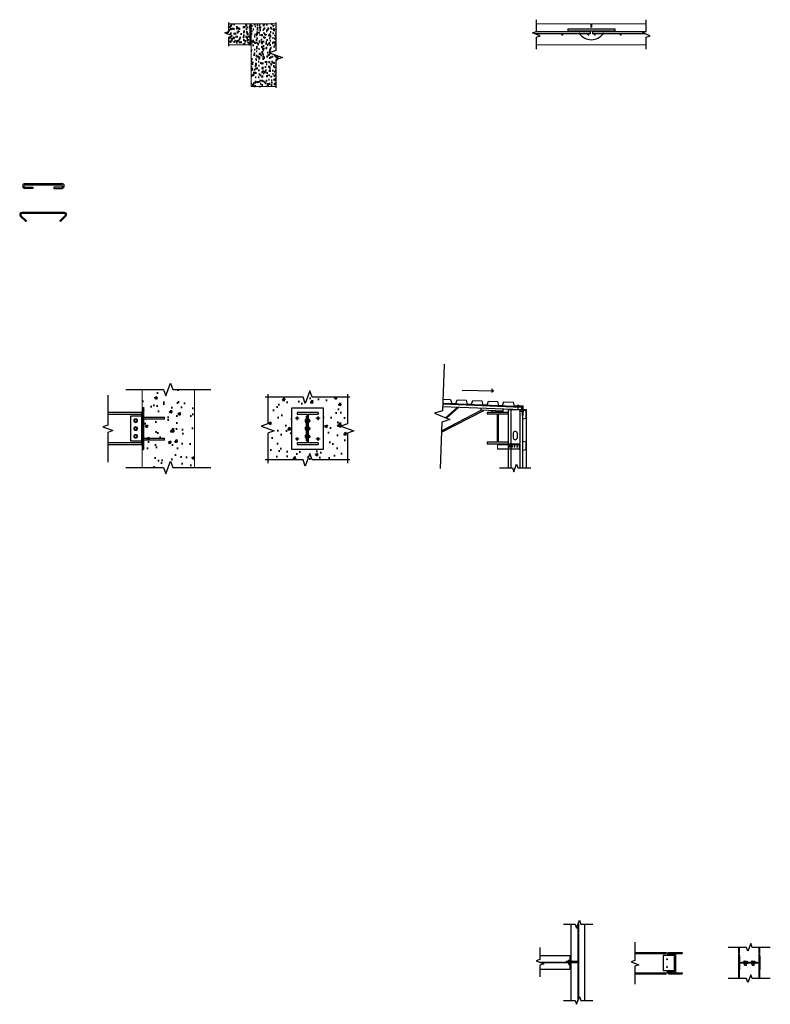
# Model space of a CAD drawing. Header units: inches. Extents: x 26194 to 26482, y 462 to 840.
import ezdxf

# ---------------------------------------------------------------- set-up
doc = ezdxf.new("R2010")
doc.units = ezdxf.units.IN
doc.header["$MEASUREMENT"] = 0
doc.linetypes.add('Hidden 1_8_', pattern=[0.1875, 0.125, -0.0625])
for name, color, linetype, lineweight in [('A-WALL-FULL-INTR', 3, 'Continuous', 13), ('FLOOR', 130, 'Hidden 1_8_', 25), ('G-SECT', 10, 'Continuous', 40), ('S-FSTN-ABLT', 32, 'Continuous', 13), ('S-FSTN-MISC', 12, 'Continuous', 13), ('S-SECT', 5, 'Continuous', 13), ('SDTL', 6, 'Continuous', 25)]:
    doc.layers.add(name, color=color, linetype=linetype, lineweight=lineweight)
doc.layers.add('JOISTS', color=3, linetype='Continuous')
pattern_1 = [(50, (0, 0), (3.5863009, -0.31376067), [0.375, -4.125]), (355, (0, 0), (-0.69375667, 3.76096067), [0.3, -3.3]), (100.451444, (0.299, -0.026), (2.89254423, 3.44719995), [0.31870096, -3.50571056]), (46.1842, (0, 1), (5.33620665, -0.8275964), [0.5625, -6.1875]), (96.635635, (0.4447, 0.931), (4.6733097, 4.870593), [0.4780517, -5.2585688]), (351.184164, (0, 1), (4.6733097, 4.870593), [0.45, -4.95]), (21, (0.5, 0.75), (2.98453526, -2.01309445), [0.375, -4.125]), (326, (0.5, 0.75), (1.21657666, 3.6257502), [0.3, -3.3]), (71.451445, (0.7487, 0.5822), (4.2011119, 1.61265576), [0.31870095, -3.50571056]), (37.5, (0, 0), (0.060799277, 1.66446927), [0, -3.26, 0, -3.35, 0, -3.3125]), (7.5, (0, 0), (1.31534769, 1.97205856), [0, -1.91, 0, -3.185, 0, -1.2625]), (327.5, (-1.115, 0), (2.66911218, -0.11277436), [0, -1.25, 0, -3.9, 0, -5.175]), (317.5, (-1.615, 0), (2.91593085, 0.50052491), [0, -1.625, 0, -2.59, 0, -3.675])]

# ---------------------------------------------------------------- blocks, each defined once
blk = doc.blocks.new('*U124')
at = {"layer": 'S-FSTN-MISC', "flags": 128}
blk.add_lwpolyline([(0.23, -0.41), (-0.23, -0.41), (-0.47, 0), (-0.23, 0.41), (0.23, 0.41), (0.47, 0), (0.23, -0.41)], close=True, dxfattribs=at)
at = {"layer": 'S-FSTN-MISC'}
for radius in [0.75, 0.406]:
    blk.add_circle((0, 0), radius, dxfattribs=at)

msp = doc.modelspace()

# ---------------------------------------------------------------- hatches: boundary and pattern name
at = {"layer": 'G-SECT'}
h = msp.add_hatch(dxfattribs=at)
h.set_pattern_fill('AR-CONC', color=256, scale=0.5)
h.set_pattern_definition(pattern_1)
h.paths.add_polyline_path([(26282.19, 838.44), (26274.02, 838.44), (26274.02, 835.52), (26272.53, 834.98), (26275.51, 833.89), (26274.02, 833.35), (26274.02, 830.44), (26282.19, 830.44)])
h = msp.add_hatch(dxfattribs=at)
h.set_pattern_fill('AR-CONC', color=256, scale=0.5)
h.set_pattern_definition(pattern_1)
h.paths.add_polyline_path([(26292.13, 828.25), (26292.13, 838.44), (26282.69, 838.44), (26282.69, 814.44), (26292.13, 814.44), (26292.13, 824.62), (26294.63, 825.53), (26289.64, 827.34)])
h = msp.add_hatch(dxfattribs=at)
h.set_pattern_fill('AR-CONC', color=256, scale=1.5)
h.set_pattern_definition([(50, (0, 0), (10.7589027, -0.941282), [1.125, -12.375]), (355, (0, 0), (-2.08127, 11.282882), [0.9, -9.9]), (100.451444, (0.897, -0.078), (8.6776327, 10.3416), [0.956103, -10.5171317]), (46.1842, (0, 3), (16.00862, -2.482789), [1.6875, -18.5625]), (96.635635, (1.334, 2.793), (14.019929, 14.611779), [1.434155, -15.775706]), (351.184164, (0, 3), (14.019929, 14.611779), [1.35, -14.85]), (21, (1.5, 2.25), (8.9536058, -6.0392834), [1.125, -12.375]), (326, (1.5, 2.25), (3.64973, 10.8772507), [0.9, -9.9]), (71.451445, (2.246, 1.747), (12.6033357, 4.8379673), [0.956103, -10.5171317]), (37.5, (0, 0), (0.18239783, 4.9934078), [0, -9.78, 0, -10.05, 0, -9.9375]), (7.5, (0, 0), (3.9460431, 5.9161757), [0, -5.73, 0, -9.555, 0, -3.7875]), (327.5, (-3.345, 0), (8.00733654, -0.3383231), [0, -3.75, 0, -11.7, 0, -15.525]), (317.5, (-4.845, 0), (8.7477925, 1.5015747), [0, -4.875, 0, -7.77, 0, -11.025])])
h.paths.add_polyline_path([(26240.84, 691.19), (26241.34, 691.19), (26241.34, 687.19), (26247.96, 687.19), (26247.96, 686.69), (26241.34, 686.69), (26241.34, 679.69), (26247.96, 679.69), (26247.96, 679.19), (26241.34, 679.19), (26241.34, 678.19), (26240.84, 678.19), (26240.84, 668.19), (26249.07, 668.19), (26249.95, 665.77), (26251.72, 670.62), (26252.61, 668.19), (26260.84, 668.19), (26260.84, 698.19), (26252.61, 698.19), (26251.72, 700.62), (26249.95, 695.77), (26249.07, 698.19), (26240.84, 698.19)])
h = msp.add_hatch(dxfattribs=at)
h.set_pattern_fill('AR-CONC', color=256, scale=1.5)
h.set_pattern_definition([(50, (-29.935, 0), (10.7589027, -0.941282), [1.125, -12.375]), (355, (-29.935, 0), (-2.08127, 11.282882), [0.9, -9.9]), (100.451444, (-29.038, -0.078), (8.6776327, 10.3416), [0.956103, -10.5171317]), (46.1842, (-29.935, 3), (16.00862, -2.482789), [1.6875, -18.5625]), (96.635635, (-28.6, 2.793), (14.019929, 14.611779), [1.434155, -15.775706]), (351.184164, (-29.935, 3), (14.019929, 14.611779), [1.35, -14.85]), (21, (-28.435, 2.25), (8.9536058, -6.0392834), [1.125, -12.375]), (326, (-28.435, 2.25), (3.64973, 10.8772507), [0.9, -9.9]), (71.451445, (-27.689, 1.747), (12.6033357, 4.8379673), [0.956103, -10.5171317]), (37.5, (-29.9347, 0), (0.18239783, 4.9934078), [0, -9.78, 0, -10.05, 0, -9.9375]), (7.5, (-29.935, 0), (3.9460431, 5.9161757), [0, -5.73, 0, -9.555, 0, -3.7875]), (327.5, (-33.2797, 0), (8.00733654, -0.3383231), [0, -3.75, 0, -11.7, 0, -15.525]), (317.5, (-34.78, 0), (8.7477925, 1.5015747), [0, -4.875, 0, -7.77, 0, -11.025])])
h.paths.add_polyline_path([(26298.3, 691.19), (26310.3, 691.19), (26310.3, 675.19), (26304.48, 675.19), (26304.48, 671.19), (26319.56, 671.19), (26319.56, 695.19), (26289.03, 695.19), (26289.03, 671.19), (26304.11, 671.19), (26304.11, 675.19), (26298.3, 675.19)])
at = {"layer": 'SDTL'}
h = msp.add_hatch(dxfattribs=at)
h.set_pattern_fill('CROSS', color=256, scale=0.25)
h.paths.add_polyline_path([(26282.69, 838.44), (26282.19, 838.44), (26282.19, 836.69, -1), (26282.69, 836.69)])
h = msp.add_hatch(color=256, dxfattribs=at)
h.dxf.hatch_style = 1
h.paths.add_polyline_path([(26282.69, 836.69, -0.410877), (26282.44, 836.44), (26282.69, 836.44)])
h.paths.add_polyline_path([(26282.19, 836.69), (26282.19, 836.44), (26282.44, 836.44, -0.410877)])
h = msp.add_hatch(dxfattribs=at)
h.set_pattern_fill('AR-HBONE', color=256, scale=0.05)
h.paths.add_polyline_path([(26282.69, 836.44), (26282.19, 836.44), (26282.19, 830.44), (26282.69, 830.44)])

# ---------------------------------------------------------------- linework, layer by layer
at = {"layer": 'A-WALL-FULL-INTR'}
for p, q in [((26282.19, 838.44), (26274.02, 838.44)), ((26282.19, 838.44), (26282.19, 830.44)), ((26282.69, 838.44), (26282.69, 814.44)), ((26282.69, 838.44), (26292.13, 838.44)), ((26413.01, 838.44), (26392.06, 838.44)), ((26434.21, 838.44), (26413.26, 838.44)), ((26282.19, 830.44), (26274.02, 830.44)), ((26434.21, 830.44), (26392.06, 830.44)), ((26282.69, 814.44), (26292.13, 814.44)), ((26240.84, 668.19), (26240.84, 698.19)), ((26260.84, 668.19), (26260.84, 698.19)), ((26377.16, 677.3), (26377.16, 675.3)), ((26381.65, 676.41), (26381.65, 676.16)), ((26381.9, 676.41), (26381.9, 676.16)), ((26382.62, 676.42), (26382.62, 676.17)), ((26382.87, 676.42), (26382.87, 676.17)), ((26383.59, 676.42), (26383.59, 676.17)), ((26383.84, 676.42), (26383.84, 676.17)), ((26384.57, 676.43), (26384.57, 676.18)), ((26384.82, 676.43), (26384.82, 676.18))]:
    msp.add_line(p, q, dxfattribs=at)
for centre, start, end in [((26381.77, 676.41), 359.4763, 179.4763), ((26382.75, 676.42), 359.4763, 179.4763), ((26383.72, 676.42), 359.4763, 179.4763), ((26384.69, 676.43), 359.4763, 179.4763), ((26381.77, 676.16), 179.4763, 359.4763), ((26382.75, 676.17), 179.4763, 359.4763), ((26383.72, 676.17), 179.4763, 359.4763), ((26384.69, 676.18), 179.4763, 359.4763)]:
    msp.add_arc(centre, 0.125, start, end, dxfattribs=at)
at = {"layer": 'FLOOR', "linetype": 'Hidden 1_8_'}
for p, q in [((26240.59, 688.65), (26240.59, 677.73)), ((26382.2, 690.44), (26382.2, 668.07)), ((26385.7, 690.44), (26385.7, 668.07)), ((26303.49, 686.57), (26303.49, 686.82)), ((26303.49, 686.82), (26303.86, 686.82)), ((26305.11, 686.57), (26303.49, 686.57)), ((26303.49, 685.82), (26303.49, 686.57)), ((26303.49, 686.19), (26305.38, 686.19)), ((26305.11, 685.82), (26303.49, 685.82)), ((26303.49, 685.82), (26303.49, 685.57)), ((26303.49, 685.57), (26303.86, 685.57)), ((26303.49, 683.57), (26303.49, 683.82)), ((26303.49, 683.82), (26303.86, 683.82)), ((26304.48, 686.82), (26304.73, 686.82)), ((26304.48, 685.57), (26304.73, 685.57)), ((26304.48, 683.82), (26304.73, 683.82)), ((26304.73, 686.82), (26304.73, 685.57)), ((26304.73, 683.82), (26304.73, 682.57)), ((26305.11, 685.82), (26305.11, 686.57)), ((26305.11, 683.57), (26303.49, 683.57)), ((26303.49, 682.82), (26303.49, 683.57)), ((26303.49, 683.19), (26305.38, 683.19)), ((26305.11, 682.82), (26303.49, 682.82)), ((26303.49, 682.82), (26303.49, 682.57)), ((26303.49, 682.57), (26303.86, 682.57)), ((26303.49, 680.57), (26303.49, 680.82)), ((26303.49, 680.82), (26303.86, 680.82)), ((26305.11, 680.57), (26303.49, 680.57)), ((26303.49, 679.82), (26303.49, 680.57)), ((26303.49, 680.19), (26305.38, 680.19)), ((26304.48, 682.57), (26304.73, 682.57)), ((26304.48, 680.82), (26304.73, 680.82)), ((26304.73, 680.82), (26304.73, 679.57)), ((26305.11, 682.82), (26305.11, 683.57)), ((26305.11, 679.82), (26305.11, 680.57)), ((26305.11, 679.82), (26303.49, 679.82)), ((26303.49, 679.82), (26303.49, 679.57)), ((26303.49, 679.57), (26303.86, 679.57)), ((26304.48, 679.57), (26304.73, 679.57)), ((26377.68, 677.3), (26377.68, 677.05)), ((26378.18, 677.3), (26378.18, 677.05)), ((26378.68, 677.3), (26378.68, 677.05)), ((26379.18, 677.3), (26379.18, 677.05)), ((26379.68, 677.3), (26379.68, 677.05)), ((26380.18, 677.3), (26380.18, 677.05)), ((26407.94, 492.71), (26407.94, 463.46)), ((26408.17, 493.34), (26408.17, 464.09)), ((26469.68, 472.14), (26469.68, 484.14)), ((26470, 472.14), (26470, 484.14)), ((26477.5, 472.14), (26477.5, 484.14)), ((26477.81, 472.14), (26477.81, 484.14)), ((26429.87, 482.1), (26442.21, 482.1)), ((26429.87, 481.77), (26442.21, 481.77)), ((26442.21, 482.1), (26442.21, 481.35)), ((26442.21, 481.35), (26444.96, 481.35)), ((26444.96, 481.35), (26444.96, 474.72)), ((26393.12, 478.51), (26407.69, 478.51)), ((26393.74, 478.29), (26407.69, 478.29)), ((26407.94, 478.76), (26403.44, 478.76)), ((26403.44, 478.76), (26403.44, 478.51)), ((26407.94, 478.51), (26403.44, 478.51)), ((26404.57, 479.14), (26404.32, 479.14)), ((26404.32, 479.14), (26404.32, 478.76)), ((26404.32, 478.26), (26404.32, 478.01)), ((26405.57, 478.01), (26404.32, 478.01)), ((26404.57, 477.51), (26404.57, 479.14)), ((26404.57, 479.14), (26405.32, 479.14)), ((26404.57, 477.51), (26405.32, 477.51)), ((26404.94, 478.01), (26404.94, 478.26)), ((26405.32, 477.51), (26405.32, 479.14)), ((26405.32, 479.14), (26405.57, 479.14)), ((26405.57, 479.14), (26405.57, 478.76)), ((26405.57, 478.26), (26405.57, 478.01)), ((26407.69, 478.51), (26407.69, 478.29)), ((26471.87, 477.26), (26471.87, 478.89)), ((26471.87, 477.26), (26472.62, 477.26)), ((26472.62, 477.26), (26472.62, 478.89)), ((26474.87, 477.26), (26474.87, 478.89)), ((26474.87, 477.26), (26475.62, 477.26)), ((26475.62, 477.26), (26475.62, 478.89)), ((26429.87, 474.3), (26442.21, 474.3)), ((26429.87, 473.97), (26442.21, 473.97)), ((26442.21, 473.97), (26442.21, 474.72)), ((26442.21, 474.72), (26444.96, 474.72))]:
    msp.add_line(p, q, dxfattribs=at)
at = {"layer": 'JOISTS'}
for p, q in [((26356.07, 691.68), (26386.33, 690.46)), ((26386.36, 691.33), (26356.1, 692.56)), ((26356.12, 692.93), (26386.38, 691.71)), ((26357.24, 687.3), (26361.75, 691.45)), ((26357.64, 687.14), (26362.3, 691.43)), ((26386.38, 691.71), (26386.33, 690.46)), ((26355.66, 681.75), (26371.91, 690.17)), ((26355.69, 682.33), (26370.9, 690.21)), ((26370.9, 690.21), (26370.94, 691.08)), ((26379.17, 689.87), (26370.9, 690.21)), ((26375.16, 689.5), (26375.16, 690.03)), ((26379.16, 689.5), (26375.16, 689.5)), ((26379.21, 690.75), (26379.16, 689.5)), ((26377.16, 677.3), (26385.45, 677.3)), ((26377.16, 677.05), (26385.45, 677.05)), ((26381.2, 677.3), (26381.2, 675.3)), ((26385.45, 677.3), (26385.45, 675.3)), ((26385.45, 675.3), (26377.16, 675.3))]:
    msp.add_line(p, q, dxfattribs=at)
at = {"layer": 'S-FSTN-ABLT'}
for p, q in [((26299.86, 687.19), (26300.07, 687.58)), ((26300.07, 687.58), (26300.53, 687.58)), ((26300.3, 687.77), (26300.3, 686.42)), ((26300.73, 687.19), (26300.53, 687.58)), ((26307.86, 687.19), (26308.07, 687.58)), ((26308.07, 687.58), (26308.53, 687.58)), ((26308.3, 687.77), (26308.3, 686.42)), ((26308.73, 687.19), (26308.53, 687.58)), ((26299.49, 687.19), (26301.08, 687.19)), ((26299.86, 687.19), (26300.07, 686.81)), ((26300.07, 686.81), (26300.53, 686.81)), ((26300.73, 687.19), (26300.53, 686.81)), ((26307.49, 687.19), (26309.08, 687.19)), ((26307.86, 687.19), (26308.07, 686.81)), ((26308.07, 686.81), (26308.53, 686.81)), ((26308.73, 687.19), (26308.53, 686.81)), ((26299.49, 679.19), (26301.08, 679.19)), ((26299.86, 679.19), (26300.07, 679.58)), ((26299.86, 679.19), (26300.07, 678.81)), ((26300.07, 679.58), (26300.53, 679.58)), ((26300.07, 678.81), (26300.53, 678.81)), ((26300.3, 679.77), (26300.3, 678.42)), ((26300.73, 679.19), (26300.53, 679.58)), ((26300.73, 679.19), (26300.53, 678.81)), ((26307.49, 679.19), (26309.08, 679.19)), ((26307.86, 679.19), (26308.07, 679.58)), ((26307.86, 679.19), (26308.07, 678.81)), ((26308.07, 679.58), (26308.53, 679.58)), ((26308.07, 678.81), (26308.53, 678.81)), ((26308.3, 679.77), (26308.3, 678.42)), ((26308.73, 679.19), (26308.53, 679.58)), ((26308.73, 679.19), (26308.53, 678.81))]:
    msp.add_line(p, q, dxfattribs=at)
for centre in [(26300.3, 687.19), (26308.3, 687.19), (26300.3, 679.19), (26308.3, 679.19)]:
    msp.add_circle(centre, 0.256, dxfattribs=at)
at = {"layer": 'S-SECT', "ltscale": 5}
for p, q in [((26384.77, 692.08), (26384.69, 692.08)), ((26384.69, 692.08), (26384.69, 692.03)), ((26384.69, 692.03), (26384.94, 692.02)), ((26384.78, 692.22), (26384.77, 692.08)), ((26385.34, 692.2), (26384.78, 692.22)), ((26384.83, 691.34), (26385.23, 691.26)), ((26384.85, 691.64), (26385.23, 691.56)), ((26384.91, 691.14), (26384.94, 692.02)), ((26385.11, 691.13), (26385.15, 692.01)), ((26385.15, 692.01), (26385.41, 692)), ((26385.33, 692.06), (26385.34, 692.2)), ((26385.42, 692.06), (26385.33, 692.06)), ((26385.41, 692), (26385.42, 692.06)), ((26384.96, 690.72), (26384.91, 691.14)), ((26385.03, 690.71), (26384.96, 690.72)), ((26385.11, 691.13), (26385.03, 690.71)), ((26385.65, 689.83), (26386.07, 689.89)), ((26385.65, 689.76), (26385.65, 689.83)), ((26386.07, 689.69), (26385.65, 689.76)), ((26386.07, 689.89), (26386.95, 689.89)), ((26386.07, 689.69), (26386.95, 689.69)), ((26386.27, 689.98), (26386.21, 689.58)), ((26386.57, 689.97), (26386.5, 689.59)), ((26386.95, 690.15), (26386.95, 689.89)), ((26387.01, 690.15), (26386.95, 690.15)), ((26386.95, 689.69), (26386.95, 689.42)), ((26386.95, 689.42), (26387.01, 689.42)), ((26387.01, 690.07), (26387.01, 690.15)), ((26387.15, 690.07), (26387.01, 690.07)), ((26387.01, 689.42), (26387.01, 689.51)), ((26387.01, 689.51), (26387.15, 689.51)), ((26387.15, 689.51), (26387.15, 690.07))]:
    msp.add_line(p, q, dxfattribs=at)
at = {"layer": 'S-SECT'}
for p, q in [((26384.69, 692.07), (26384.73, 692.02)), ((26384.75, 692.08), (26384.8, 692.02)), ((26384.77, 692.19), (26384.93, 692.02)), ((26384.77, 692.12), (26384.87, 692.02)), ((26384.81, 692.22), (26385.14, 691.86)), ((26384.87, 692.22), (26385.14, 691.93)), ((26384.92, 691.54), (26385.12, 691.33)), ((26384.92, 691.47), (26385.12, 691.26)), ((26384.92, 691.41), (26385.11, 691.2)), ((26384.92, 691.34), (26385.11, 691.13)), ((26384.93, 691.74), (26385.13, 691.53)), ((26384.93, 691.67), (26385.12, 691.46)), ((26384.93, 691.61), (26385.12, 691.4)), ((26384.94, 692.22), (26385.15, 691.99)), ((26384.94, 692.01), (26385.14, 691.79)), ((26384.94, 691.94), (26385.14, 691.73)), ((26384.94, 691.87), (26385.13, 691.66)), ((26384.94, 691.81), (26385.13, 691.6)), ((26385.01, 692.21), (26385.2, 692.01)), ((26385.07, 692.21), (26385.27, 692)), ((26385.14, 692.21), (26385.33, 692)), ((26385.21, 692.21), (26385.33, 692.07)), ((26385.27, 692.2), (26385.34, 692.14)), ((26385.34, 692.06), (26385.4, 692)), ((26385.41, 692.06), (26385.42, 692.05)), ((26384.91, 691.27), (26385.1, 691.07)), ((26384.91, 691.19), (26385.09, 691)), ((26384.91, 691.13), (26385.07, 690.95)), ((26384.92, 691.05), (26385.06, 690.89)), ((26384.93, 690.97), (26385.05, 690.83)), ((26384.94, 690.89), (26385.04, 690.78)), ((26384.95, 690.81), (26385.03, 690.72)), ((26384.95, 690.73), (26384.97, 690.72)), ((26385.66, 689.83), (26385.65, 689.82)), ((26385.74, 689.84), (26385.66, 689.76)), ((26385.82, 689.86), (26385.71, 689.75)), ((26385.9, 689.87), (26385.77, 689.74)), ((26385.98, 689.88), (26385.83, 689.73)), ((26386.06, 689.89), (26385.89, 689.72)), ((26386.13, 689.89), (26385.94, 689.71)), ((26386.21, 689.89), (26386.01, 689.7)), ((26386.27, 689.89), (26386.07, 689.69)), ((26386.34, 689.89), (26386.14, 689.69)), ((26386.41, 689.89), (26386.2, 689.69)), ((26386.47, 689.89), (26386.27, 689.69)), ((26386.54, 689.89), (26386.34, 689.69)), ((26386.61, 689.89), (26386.4, 689.69)), ((26386.67, 689.89), (26386.47, 689.69)), ((26386.74, 689.89), (26386.54, 689.69)), ((26386.81, 689.89), (26386.6, 689.69)), ((26386.87, 689.89), (26386.67, 689.69)), ((26386.94, 689.89), (26386.74, 689.69)), ((26387.15, 690.04), (26386.8, 689.69)), ((26387.15, 689.97), (26386.87, 689.69)), ((26387.15, 689.9), (26386.94, 689.69)), ((26387, 690.15), (26386.95, 690.1)), ((26387.01, 690.09), (26386.95, 690.04)), ((26387.05, 690.07), (26386.95, 689.97)), ((26387.12, 690.07), (26386.95, 689.9)), ((26387.15, 689.84), (26386.95, 689.64)), ((26387.15, 689.77), (26386.95, 689.57)), ((26387.15, 689.7), (26386.95, 689.5)), ((26387.01, 689.5), (26386.95, 689.44)), ((26387.01, 689.43), (26387, 689.42)), ((26387.15, 689.64), (26387.02, 689.51)), ((26387.15, 689.57), (26387.09, 689.51))]:
    msp.add_line(p, q, dxfattribs=at)
at = {"layer": 'SDTL'}
for p, q in [((26282.19, 838.44), (26282.69, 838.44)), ((26282.19, 836.44), (26282.69, 836.44)), ((26412.64, 835.44), (26391.83, 835.44)), ((26404.14, 836.53), (26422.14, 836.53)), ((26404.14, 836.53), (26404.14, 835.78)), ((26404.14, 835.78), (26422.14, 835.78)), ((26412.64, 835.44), (26412.64, 834.69)), ((26413.01, 838.44), (26413.01, 837.17)), ((26413.01, 837.17), (26413.26, 837.17)), ((26413.26, 838.44), (26413.26, 837.17)), ((26433.98, 835.44), (26413.64, 835.44)), ((26413.64, 835.44), (26413.64, 834.69)), ((26422.14, 836.53), (26422.14, 835.78)), ((26412.64, 834.69), (26391.38, 834.69)), ((26433.52, 834.69), (26413.64, 834.69)), ((26282.19, 830.44), (26282.69, 830.44)), ((26195.87, 777.22), (26209.99, 777.22)), ((26195.87, 776.72), (26209.99, 776.72)), ((26195.87, 775.85), (26198.87, 775.85)), ((26198.87, 775.35), (26195.87, 775.35)), ((26198.87, 775.85), (26198.87, 775.35)), ((26209.99, 775.85), (26206.99, 775.85)), ((26206.99, 775.85), (26206.99, 775.35)), ((26206.99, 775.35), (26209.99, 775.35)), ((26194.08, 764.71), (26196.2, 762.59)), ((26194.34, 764.98), (26196.46, 762.85)), ((26211.03, 766.1), (26194.65, 766.1)), ((26211.03, 765.72), (26194.65, 765.72)), ((26211.34, 764.98), (26209.21, 762.85)), ((26211.6, 764.71), (26209.48, 762.59)), ((26196.2, 762.59), (26196.46, 762.85)), ((26209.48, 762.59), (26209.21, 762.85)), ((26363.56, 697.95), (26375.56, 697.67)), ((26375.56, 697.67), (26374.86, 698.38)), ((26375.56, 697.67), (26374.86, 696.97)), ((26356.03, 694.44), (26359.16, 694.31)), ((26356.12, 692.93), (26361.02, 692.74)), ((26359.16, 694.31), (26359.57, 692.8)), ((26359.57, 692.8), (26361.13, 692.73)), ((26361.13, 692.73), (26361.66, 694.21)), ((26361.66, 694.21), (26365.16, 694.07)), ((26365.16, 694.07), (26365.56, 692.55)), ((26365.56, 692.55), (26367.12, 692.49)), ((26367.12, 692.49), (26367.65, 693.97)), ((26367.65, 693.97), (26371.15, 693.83)), ((26371.15, 693.83), (26371.56, 692.31)), ((26371.56, 692.31), (26373.12, 692.25)), ((26373.12, 692.25), (26373.65, 693.73)), ((26373.65, 693.73), (26377.15, 693.58)), ((26377.15, 693.58), (26377.55, 692.07)), ((26377.55, 692.07), (26379.11, 692)), ((26379.11, 692), (26379.64, 693.48)), ((26379.64, 693.48), (26383.14, 693.34)), ((26383.14, 693.34), (26383.55, 691.82)), ((26383.55, 691.82), (26385.11, 691.76)), ((26383.6, 691.82), (26383.61, 692.07)), ((26383.6, 691.82), (26386.7, 691.69)), ((26383.61, 692.07), (26386.95, 691.93)), ((26386.7, 688.26), (26386.7, 691.69)), ((26386.95, 688.26), (26386.95, 691.93)), ((26240.59, 689.29), (26227.6, 689.29)), ((26227.6, 688.65), (26240.59, 688.65)), ((26236.34, 687.94), (26236.34, 678.44)), ((26240.84, 687.94), (26236.34, 687.94)), ((26240.59, 689.29), (26240.59, 688.65)), ((26240.84, 691.19), (26240.84, 675.19)), ((26240.84, 691.19), (26241.34, 691.19)), ((26240.84, 678.44), (26240.84, 687.94)), ((26241.34, 691.19), (26241.34, 675.19)), ((26241.34, 691.19), (26241.34, 687.51)), ((26249.34, 686.69), (26249.34, 687.69)), ((26298.3, 691.19), (26310.3, 691.19)), ((26298.3, 675.19), (26298.3, 691.19)), ((26300.26, 689.29), (26300.26, 688.65)), ((26308.34, 689.29), (26300.26, 689.29)), ((26300.26, 688.65), (26304.11, 688.65)), ((26303.86, 678.44), (26303.86, 687.94)), ((26303.86, 687.94), (26304.11, 687.94)), ((26303.86, 687.94), (26303.86, 686.19)), ((26304.11, 688.65), (26304.11, 677.73)), ((26304.11, 687.94), (26304.11, 678.44)), ((26304.48, 688.65), (26308.34, 688.65)), ((26304.48, 688.65), (26304.48, 677.73)), ((26308.34, 689.29), (26308.34, 688.65)), ((26310.3, 691.19), (26310.3, 675.19)), ((26373.12, 689.5), (26381.2, 689.5)), ((26373.12, 689.5), (26373.12, 688.86)), ((26373.12, 688.86), (26376.97, 688.86)), ((26377.16, 689.5), (26375.16, 689.5)), ((26376.97, 688.86), (26376.97, 677.94)), ((26377.34, 688.86), (26377.34, 677.94)), ((26377.34, 688.86), (26381.2, 688.86)), ((26381.2, 690.44), (26381.2, 668.07)), ((26381.2, 690.44), (26386.7, 690.44)), ((26381.2, 689.5), (26381.2, 688.86)), ((26386.7, 690.44), (26386.7, 668.07)), ((26386.7, 690.44), (26388.2, 690.44)), ((26388.2, 690.02), (26386.7, 690.28)), ((26386.7, 688.26), (26386.95, 688.26)), ((26388.2, 690.44), (26388.2, 668.07)), ((26388.2, 687.02), (26388.2, 690.02)), ((26241.34, 687.51), (26249.34, 687.51)), ((26241.34, 686.88), (26249.34, 686.88)), ((26388.2, 687.02), (26386.7, 686.75)), ((26304.11, 683.19), (26304.48, 683.19)), ((26383.2, 681.37), (26383.2, 679.62)), ((26384.7, 681.37), (26384.7, 679.62)), ((26240.59, 677.73), (26227.6, 677.73)), ((26227.6, 677.09), (26240.59, 677.09)), ((26236.34, 678.44), (26240.84, 678.44)), ((26240.59, 677.73), (26240.59, 677.09)), ((26241.34, 679.51), (26249.34, 679.51)), ((26241.34, 678.88), (26249.34, 678.88)), ((26249.34, 678.69), (26249.34, 679.69)), ((26304.11, 677.73), (26300.26, 677.73)), ((26300.26, 677.73), (26300.26, 677.09)), ((26300.26, 677.09), (26308.34, 677.09)), ((26304.11, 678.44), (26303.86, 678.44)), ((26308.34, 677.73), (26304.48, 677.73)), ((26308.34, 677.73), (26308.34, 677.09)), ((26376.97, 677.94), (26373.12, 677.94)), ((26373.12, 677.94), (26373.12, 677.3)), ((26373.12, 677.3), (26381.2, 677.3)), ((26381.2, 677.94), (26377.34, 677.94)), ((26388.2, 678.02), (26386.7, 678.28)), ((26388.2, 675.02), (26388.2, 678.02)), ((26240.84, 675.19), (26241.34, 675.19)), ((26310.3, 675.19), (26298.3, 675.19)), ((26381.19, 675.27), (26381.19, 674.63)), ((26388.2, 675.02), (26386.7, 674.75)), ((26405.43, 463.78), (26405.43, 493.03)), ((26410.68, 463.78), (26410.68, 493.03)), ((26393.43, 481.03), (26404.94, 481.03)), ((26404.94, 481.03), (26404.94, 475.78)), ((26445.21, 481.07), (26440.71, 481.07)), ((26440.71, 481.07), (26440.71, 475.07)), ((26442.71, 482.14), (26447.96, 482.14)), ((26442.71, 482.14), (26442.71, 481.82)), ((26442.71, 481.82), (26445.21, 481.82)), ((26445.21, 481.82), (26445.21, 474.32)), ((26445.46, 481.82), (26445.46, 474.32)), ((26445.46, 481.82), (26447.96, 481.82)), ((26447.96, 482.14), (26447.96, 481.82)), ((26469.68, 480.76), (26469.68, 475.51)), ((26470, 480.76), (26469.68, 480.76)), ((26470, 480.76), (26470, 478.26)), ((26477.5, 480.76), (26477.5, 478.26)), ((26477.81, 480.76), (26477.5, 480.76)), ((26477.81, 480.76), (26477.81, 475.51)), ((26404.94, 479.14), (26404.94, 478.76)), ((26477.5, 478.26), (26470, 478.26)), ((26477.5, 478.01), (26470, 478.01)), ((26470, 478.01), (26470, 475.51)), ((26470.75, 478.26), (26470.75, 478.51)), ((26470.75, 478.51), (26476.75, 478.51)), ((26471.87, 478.89), (26471.62, 478.89)), ((26471.62, 478.89), (26471.62, 478.51)), ((26471.62, 478.01), (26471.62, 477.76)), ((26472.87, 477.76), (26471.62, 477.76)), ((26471.87, 478.89), (26472.62, 478.89)), ((26472.25, 478.89), (26472.25, 478.51)), ((26472.25, 477.76), (26472.25, 478.01)), ((26472.62, 478.89), (26472.87, 478.89)), ((26472.87, 478.89), (26472.87, 478.51)), ((26472.87, 478.01), (26472.87, 477.76)), ((26474.87, 478.89), (26474.62, 478.89)), ((26474.62, 478.89), (26474.62, 478.51)), ((26474.62, 478.01), (26474.62, 477.76)), ((26475.87, 477.76), (26474.62, 477.76)), ((26474.87, 478.89), (26475.62, 478.89)), ((26475.25, 478.89), (26475.25, 478.51)), ((26475.25, 477.76), (26475.25, 478.01)), ((26475.62, 478.89), (26475.87, 478.89)), ((26475.87, 478.89), (26475.87, 478.51)), ((26475.87, 478.01), (26475.87, 477.76)), ((26476.75, 478.51), (26476.75, 478.26)), ((26477.5, 478.01), (26477.5, 475.51)), ((26393.43, 475.78), (26404.94, 475.78)), ((26445.21, 475.07), (26440.71, 475.07)), ((26442.71, 474.32), (26445.21, 474.32)), ((26442.71, 474.32), (26442.71, 474.01)), ((26442.71, 474.01), (26447.96, 474.01)), ((26445.46, 474.32), (26447.96, 474.32)), ((26447.96, 474.32), (26447.96, 474.01)), ((26470, 475.51), (26469.68, 475.51)), ((26477.81, 475.51), (26477.5, 475.51))]:
    msp.add_line(p, q, dxfattribs=at)
at = {"layer": 'SDTL', "linetype": 'Continuous'}
for points in [[(26274.02, 829.94), (26274.02, 833.35), (26275.51, 833.89), (26272.53, 834.98), (26274.02, 835.52), (26274.02, 839.02)], [(26292.13, 839.02), (26292.13, 828.25), (26289.64, 827.34), (26294.63, 825.53), (26292.13, 824.62), (26292.13, 813.94)], [(26392.06, 828.81), (26392.06, 833.35), (26393.56, 833.89), (26390.57, 834.98), (26392.06, 835.52), (26392.06, 840.06)], [(26434.21, 828.81), (26434.21, 833.35), (26435.7, 833.89), (26432.72, 834.98), (26434.21, 835.52), (26434.21, 840.06)], [(26356.72, 707.83), (26356, 690.01), (26352.98, 689.05), (26358.85, 686.64), (26355.82, 685.68), (26355.1, 667.86)], [(26234.55, 698.19), (26249.07, 698.19), (26249.95, 695.77), (26251.72, 700.62), (26252.61, 698.19), (26267.13, 698.19)], [(26227.6, 695.95), (26227.6, 684.5), (26225.69, 683.8), (26229.52, 682.4), (26227.6, 681.71), (26227.6, 670.25)], [(26289.03, 696.37), (26289.03, 685.01), (26286.54, 684.1), (26291.53, 682.29), (26289.03, 681.38), (26289.03, 669.94)], [(26320.53, 695.19), (26306.06, 695.19), (26305.18, 697.62), (26303.42, 692.77), (26302.53, 695.19), (26288.06, 695.19)], [(26319.56, 696.37), (26319.56, 685.01), (26317.07, 684.1), (26322.06, 682.29), (26319.56, 681.38), (26319.56, 669.94)], [(26320.53, 671.19), (26306.06, 671.19), (26305.18, 673.62), (26303.42, 668.77), (26302.53, 671.19), (26288.06, 671.19)], [(26234.55, 668.19), (26249.07, 668.19), (26249.95, 665.77), (26251.72, 670.62), (26252.61, 668.19), (26267.13, 668.19)], [(26377.95, 668.07), (26382.91, 668.07), (26383.43, 666.64), (26384.47, 669.5), (26384.99, 668.07), (26389.95, 668.07)], [(26402.43, 493.03), (26406.97, 493.03), (26407.51, 491.54), (26408.6, 494.52), (26409.14, 493.03), (26413.68, 493.03)], [(26393.43, 484.03), (26393.43, 479.49), (26391.94, 478.94), (26394.92, 477.86), (26393.43, 477.32), (26393.43, 472.78)], [(26429.87, 486.1), (26429.87, 479.12), (26428.38, 478.58), (26431.36, 477.49), (26429.87, 476.95), (26429.87, 469.97)], [(26481.81, 484.14), (26474.83, 484.14), (26474.29, 485.63), (26473.2, 482.64), (26472.66, 484.14), (26465.68, 484.14)], [(26481.81, 472.14), (26474.83, 472.14), (26474.29, 473.63), (26473.2, 470.64), (26472.66, 472.14), (26465.68, 472.14)], [(26402.43, 463.78), (26406.97, 463.78), (26407.51, 462.29), (26408.6, 465.27), (26409.14, 463.78), (26413.68, 463.78)]]:
    msp.add_lwpolyline(points, dxfattribs=at)
at = {"layer": 'SDTL', "const_width": 0.374}
for points in [[(26408.45, 834.69, 1), (26408.83, 834.69, 1)], [(26417.45, 834.69, 1), (26417.83, 834.69, 1)], [(26401.82, 834.31, 1), (26402.2, 834.31, 1)], [(26411.82, 834.31, 1), (26412.2, 834.31, 1)], [(26414.25, 834.31, 1), (26414.62, 834.31, 1)], [(26424.25, 834.31, 1), (26424.62, 834.31, 1)], [(26442.02, 479.57, 1), (26442.4, 479.57, 1)], [(26442.02, 476.57, 1), (26442.4, 476.57, 1)]]:
    msp.add_lwpolyline(points, format="xyb", close=True, dxfattribs=at)
at = {"layer": 'SDTL'}
msp.add_circle((26282.44, 836.69), 0.25, dxfattribs=at)
for centre, radius, start, end in [((26413.14, 837.94), 5.55, 215.8579, 324.1421), ((26195.87, 776.28), 0.938, 90, 270), ((26195.87, 776.28), 0.438, 90, 270), ((26209.99, 776.28), 0.938, 270, 90), ((26209.99, 776.28), 0.438, 270, 90), ((26194.65, 765.29), 0.812, 90, 225), ((26194.65, 765.29), 0.438, 90, 225), ((26211.03, 765.29), 0.812, 315, 90), ((26211.03, 765.29), 0.438, 315, 90), ((26383.95, 681.37), 0.75, 0, 180), ((26383.95, 679.62), 0.75, 180, 0)]:
    msp.add_arc(centre, radius, start, end, dxfattribs=at)

# ---------------------------------------------------------------- block references
at = {"layer": 'S-FSTN-MISC', "xscale": -1}
for p in [(26238.34, 686.19), (26238.34, 683.19), (26238.34, 680.19)]:
    msp.add_blockref('*U124', p, dxfattribs=at)

doc.saveas('drawing.dxf')
